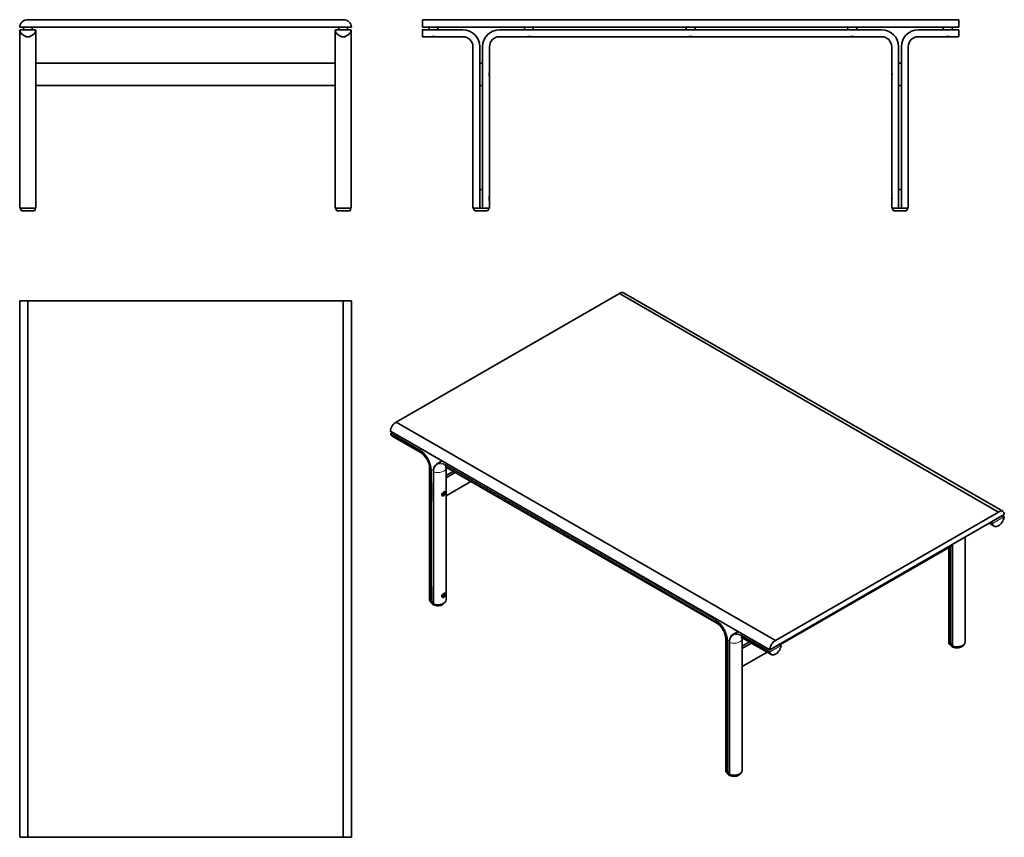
# Model space of a CAD drawing. Header units: millimetres. Extents: x 673 to 2454, y 779 to 2257.
import ezdxf

# ---------------------------------------------------------------- set-up
doc = ezdxf.new("R2010")
doc.units = ezdxf.units.MM
doc.header["$LTSCALE"] = 0.75
doc.layers.add('Visible', color=7, linetype='Continuous', lineweight=35)
doc.layers.add('Visible Narrow', color=7, linetype='Continuous', lineweight=18)

msp = doc.modelspace()

# ---------------------------------------------------------------- linework, layer by layer
at = {"layer": 'Visible', "extrusion": (0, 1, 0)}
for p, q in [((687.6, 2257), (1258, 2257)), ((1401.3, 2257.1), (1401.3, 2244)), ((1401.3, 2257.1), (2371.3, 2257.1)), ((2371.3, 2257.1), (2371.3, 2244)), ((1272.9, 2244), (672.8, 2244)), ((673.1, 2238.2), (673.1, 2208.7)), ((674.1, 2239.2), (701.2, 2239.2)), ((679.6, 2244), (679.6, 2239.2)), ((683.4, 2227.2), (683.4, 2227.3)), ((684.1, 2227.2), (683.4, 2227.2)), ((683.8, 2226.7), (683.4, 2227.2)), ((683.8, 2226.7), (691.4, 2226.7)), ((691.9, 2227.2), (691.2, 2227.2)), ((691.4, 2226.7), (691.9, 2227.2)), ((691.9, 2227.2), (691.9, 2227.3)), ((695.6, 2244), (695.6, 2239.2)), ((702.2, 2208.7), (702.2, 2238.2)), ((1243.5, 2238.2), (1243.5, 2208.7)), ((1271.6, 2239.2), (1244.5, 2239.2)), ((1250, 2239.2), (1250, 2244)), ((1253.8, 2227.3), (1253.8, 2227.2)), ((1253.8, 2227.2), (1254.5, 2227.2)), ((1254.2, 2226.7), (1253.8, 2227.2)), ((1261.9, 2226.7), (1254.2, 2226.7)), ((1261.6, 2227.2), (1262.3, 2227.2)), ((1261.9, 2226.7), (1262.3, 2227.2)), ((1262.3, 2227.3), (1262.3, 2227.2)), ((1266, 2239.2), (1266, 2244)), ((1272.6, 2208.7), (1272.6, 2238.2)), ((1401.3, 2244), (2371.3, 2244)), ((1401.3, 2238), (1401.3, 2239)), ((1401.3, 2227), (1401.3, 2238)), ((1474.5, 2239.2), (1401.5, 2239.2)), ((1416.9, 2226.7), (1401.5, 2226.7)), ((1413.3, 2239.2), (1413.3, 2244)), ((1417.4, 2226.7), (1417.3, 2226.8)), ((1425.1, 2226.7), (1417.4, 2226.7)), ((1418.8, 2227.2), (1423.8, 2227.2)), ((1425.1, 2226.7), (1425.2, 2226.8)), ((1474.5, 2226.7), (1425.6, 2226.7)), ((1429.3, 2239.2), (1429.3, 2244)), ((2232, 2239.2), (1540.5, 2239.2)), ((1540.5, 2226.7), (1589.4, 2226.7)), ((1585.8, 2239.2), (1585.8, 2244)), ((1589.9, 2226.7), (1589.8, 2226.8)), ((1597.6, 2226.7), (1589.9, 2226.7)), ((1591.3, 2227.2), (1596.3, 2227.2)), ((1597.6, 2226.7), (1597.7, 2226.8)), ((1598.1, 2226.7), (1881.9, 2226.7)), ((1601.8, 2239.2), (1601.8, 2244)), ((1878.3, 2239.2), (1878.3, 2244)), ((1882.4, 2226.7), (1882.3, 2226.8)), ((1882.4, 2226.7), (1890.1, 2226.7)), ((1888.8, 2227.2), (1883.8, 2227.2)), ((1890.1, 2226.7), (1890.2, 2226.8)), ((1890.6, 2226.7), (2174.4, 2226.7)), ((1894.3, 2239.2), (1894.3, 2244)), ((2170.8, 2244), (2170.8, 2239.2)), ((2174.9, 2226.7), (2174.8, 2226.8)), ((2174.9, 2226.7), (2182.6, 2226.7)), ((2181.3, 2227.2), (2176.3, 2227.2)), ((2182.6, 2226.7), (2182.7, 2226.8)), ((2183.1, 2226.7), (2232, 2226.7)), ((2186.8, 2244), (2186.8, 2239.2)), ((2298, 2239.2), (2371, 2239.2)), ((2346.9, 2226.7), (2298, 2226.7)), ((2343.3, 2244), (2343.3, 2239.2)), ((2347.4, 2226.7), (2347.3, 2226.8)), ((2347.4, 2226.7), (2355.1, 2226.7)), ((2353.8, 2227.2), (2348.8, 2227.2)), ((2355.1, 2226.7), (2355.2, 2226.8)), ((2371, 2226.7), (2355.6, 2226.7)), ((2359.3, 2244), (2359.3, 2239.2)), ((2371.3, 2238), (2371.3, 2239)), ((2371.3, 2227), (2371.3, 2238)), ((673.1, 2208.7), (673.1, 1916.7)), ((702.2, 2208.7), (702.2, 1916.7)), ((1243.5, 1916.7), (1243.5, 2208.7)), ((1272.6, 1916.7), (1272.6, 2208.7)), ((1492.5, 1916.7), (1492.5, 2208.7)), ((1505, 1916.7), (1505, 2208.7)), ((1510, 2208.7), (1510, 1916.7)), ((1522.5, 2163.1), (1522.5, 2208.7)), ((2250, 2208.7), (2250, 2163.1)), ((2262.5, 2208.7), (2262.5, 1916.7)), ((2267.5, 1916.7), (2267.5, 2208.7)), ((2280, 2208.7), (2280, 1916.7)), ((702.2, 2178.7), (1243.5, 2178.7)), ((1505, 2178.7), (1510, 2178.7)), ((2267.5, 2178.7), (2262.5, 2178.7)), ((1522.5, 2162.7), (1522.4, 2162.7)), ((1522.5, 2154.8), (1522.5, 2162.6)), ((2250, 2162.7), (2250.1, 2162.7)), ((2250, 2154.8), (2250, 2162.6)), ((702.2, 2138.7), (1243.5, 2138.7)), ((1505, 2138.7), (1510, 2138.7)), ((1522.5, 2154.8), (1522.4, 2154.7)), ((1522.5, 1938.6), (1522.5, 2154.4)), ((2250, 2154.8), (2250.1, 2154.7)), ((2250, 2154.4), (2250, 1938.6)), ((2267.5, 2138.7), (2262.5, 2138.7)), ((1510, 1950.7), (1505, 1950.7)), ((2262.5, 1950.7), (2267.5, 1950.7)), ((1522.5, 1938.2), (1522.4, 1938.2)), ((1522.5, 1930.3), (1522.4, 1930.2)), ((1522.5, 1930.3), (1522.5, 1938.1)), ((1522.5, 1916.7), (1522.5, 1929.9)), ((2250, 1938.2), (2250.1, 1938.2)), ((2250, 1930.3), (2250, 1938.1)), ((2250, 1930.3), (2250.1, 1930.2)), ((2250, 1929.9), (2250, 1916.7)), ((702.1, 1916.7), (673.1, 1916.7)), ((673.1, 1916.7), (673.1, 1916.7)), ((674.6, 1914.2), (674.6, 1916.7)), ((677.1, 1911.7), (698.1, 1911.7)), ((700.6, 1914.2), (700.6, 1916.7)), ((702.1, 1916.7), (702.2, 1916.7)), ((1243.5, 1916.7), (1243.5, 1916.7)), ((1243.5, 1916.7), (1272.6, 1916.7)), ((1245, 1916.7), (1245, 1914.2)), ((1268.5, 1911.7), (1247.5, 1911.7)), ((1271, 1916.7), (1271, 1914.2)), ((1272.6, 1916.7), (1272.6, 1916.7)), ((1492.5, 1916.7), (1503.8, 1916.7)), ((1494.5, 1916.7), (1494.5, 1914.2)), ((1518, 1911.7), (1497, 1911.7)), ((1505, 1916.7), (1503.8, 1916.7)), ((1505, 1916.7), (1510, 1916.7)), ((1511.3, 1916.7), (1510, 1916.7)), ((1511.3, 1916.7), (1522.5, 1916.7)), ((1520.5, 1916.7), (1520.5, 1914.2)), ((2261.3, 1916.7), (2250, 1916.7)), ((2252, 1914.2), (2252, 1916.7)), ((2254.5, 1911.7), (2275.5, 1911.7)), ((2261.3, 1916.7), (2262.5, 1916.7)), ((2267.5, 1916.7), (2262.5, 1916.7)), ((2267.5, 1916.7), (2268.8, 1916.7)), ((2280, 1916.7), (2268.8, 1916.7)), ((2278, 1914.2), (2278, 1916.7))]:
    msp.add_line(p, q, dxfattribs=at)
at = {"layer": 'Visible', "extrusion": (1.49356e-17, 0.817547, 0.575862)}
for p, q in [((2451, 1368.7), (1765.1, 1763.7)), ((1354, 1530), (1757.4, 1762.2)), ((2443.2, 1367.3), (1757.4, 1762.2)), ((2039.9, 1135), (1354, 1530)), ((1343.5, 1513.3), (2029.4, 1118.3)), ((1344.5, 1509.8), (1347, 1511.3)), ((1398.3, 1474.7), (1346.7, 1504.4)), ((1414.1, 1208.5), (1414.1, 1447.3)), ((1427.7, 1454.7), (1436.4, 1459.8)), ((1444.1, 1208.5), (1444.1, 1447.3)), ((1445, 1447.8), (1933.9, 1166.2)), ((1421, 1201.6), (1421, 1440.3)), ((1444.1, 1433.4), (1457.1, 1440.8)), ((1444.1, 1429.3), (1460.6, 1438.8)), ((1420.8, 1420), (1421, 1420.1)), ((1420.8, 1420), (1421, 1419.8)), ((1420.8, 1420), (1420.8, 1387.3)), ((1444.1, 1396.6), (1489, 1422.5)), ((1436.8, 1397), (1437.4, 1396.7)), ((1438.1, 1399.6), (1438.7, 1400.3)), ((1438.7, 1400.3), (1439.3, 1401.1)), ((1439.4, 1401.3), (1439.4, 1401.9)), ((1439.7, 1397.1), (1439.5, 1396.9)), ((1441.3, 1404.3), (1441.6, 1404.1)), ((1442.5, 1401.9), (1442.5, 1402.1)), ((1420.8, 1387.3), (1421, 1387.1)), ((2453.7, 1362.7), (2029.4, 1118.3)), ((2039.9, 1135), (2443.2, 1367.3)), ((2449.8, 1360.4), (2453.2, 1358.4)), ((2426.6, 1347.1), (2435.6, 1341.9)), ((2383.1, 1132.4), (2383.1, 1322)), ((2047.8, 1127.3), (2360, 1307.1)), ((2353.1, 1132.4), (2353.1, 1303.2)), ((2360, 1125.4), (2360, 1308.7)), ((1420.8, 1205.8), (1420.8, 1232.3)), ((1436.8, 1213.5), (1437.4, 1213.2)), ((1438.1, 1216), (1438.7, 1216.7)), ((1438.7, 1216.7), (1439.3, 1217.5)), ((1439.4, 1217.7), (1439.4, 1218.4)), ((1439.7, 1213.5), (1439.5, 1213.4)), ((1441.3, 1220.8), (1441.6, 1220.6)), ((1442.5, 1218.3), (1442.5, 1218.6)), ((1417.8, 1204), (1420.8, 1205.8)), ((1420.8, 1205.8), (1421, 1205.6)), ((1963.3, 1146.3), (1972.1, 1151.3)), ((2359.8, 1129.6), (2359.8, 1156.2)), ((1949.8, 1138.8), (1949.8, 900.1)), ((1956.7, 1131.9), (1956.7, 893.1)), ((1979.8, 1138.8), (1979.8, 900.1)), ((1979.8, 1125), (1992.7, 1132.4)), ((1979.8, 1120.9), (1996.2, 1130.4)), ((2032.2, 1109.6), (1980.6, 1139.3)), ((2049.8, 1126.1), (2046.4, 1128.1)), ((2359.8, 1129.6), (2356.8, 1127.8)), ((2360, 1129.5), (2359.8, 1129.6)), ((1956.4, 1111.5), (1956.7, 1111.6)), ((1956.7, 1111.4), (1956.4, 1111.5)), ((1956.4, 1111.5), (1956.4, 1078.8)), ((1979.8, 1088.2), (2024.6, 1114)), ((1956.7, 1078.7), (1956.4, 1078.8)), ((1956.4, 897.3), (1956.4, 923.9)), ((1953.4, 895.6), (1956.4, 897.3)), ((1956.7, 897.2), (1956.4, 897.3))]:
    msp.add_line(p, q, dxfattribs=at)
at = {"layer": 'Visible'}
for p, q in [((672.8, 1749.3), (672.8, 779.3)), ((687.6, 1749.3), (672.8, 1749.3)), ((687.6, 779.3), (687.6, 1749.3)), ((687.6, 1749.3), (1258, 1749.3)), ((1258, 779.3), (1258, 1749.3)), ((1258, 1749.3), (1272.9, 1749.3)), ((1272.9, 1749.3), (1272.9, 779.3)), ((687.6, 779.3), (672.8, 779.3)), ((687.6, 779.3), (1258, 779.3)), ((1258, 779.3), (1272.9, 779.3))]:
    msp.add_line(p, q, dxfattribs=at)
at = {"layer": 'Visible', "extrusion": (1.22465e-16, 0, -1)}
for centre, radius, start, end in [((-685.9, 2244), 13.1, 0, 97.5254), ((-674.1, 2238.2), 1, 345.5225, 90), ((-687.6, 2241.7), 15, 194.4775, 345.5225), ((-701.2, 2238.2), 1, 90, 194.4775), ((-677.1, 1914.2), 2.5, 270, 0), ((-698.1, 1914.2), 2.5, 180, 270), ((-1247.5, 1914.2), 2.5, 270, 0), ((-1268.5, 1914.2), 2.5, 180, 270)]:
    msp.add_arc(centre, radius, start, end, dxfattribs=at)
at = {"layer": 'Visible'}
for centre, radius, start, end in [((1259.7, 2244), 13.1, 0, 97.5254), ((1244.5, 2238.2), 1, 90, 194.4775), ((1258, 2241.7), 15, 194.4775, 345.5225), ((1271.6, 2238.2), 1, 345.5225, 90), ((1474.5, 2208.7), 30.5, 0, 90), ((1474.5, 2208.7), 18, 0, 90), ((1540.5, 2208.7), 30.5, 90, 180), ((1540.5, 2208.7), 18, 90, 180), ((2232, 2208.7), 18, 360, 90), ((2298, 2208.7), 18, 90, 180), ((2371, 2239), 0.25, 0, 90), ((1440.1, 1401.5), 0.744, 116.141, 120.4013), ((1440.1, 1218), 0.744, 116.141, 120.4013), ((1993.9, 1138.8), 14.1, 176.1419, 180.1196)]:
    msp.add_arc(centre, radius, start, end, dxfattribs=at)
at = {"layer": 'Visible', "extrusion": (2.22617e-16, -2.86067e-73, -1)}
for centre, radius in [((-1401.5, 2239), 0.25), ((-2298, 2208.7), 30.5)]:
    msp.add_arc(centre, radius, 0, 90, dxfattribs=at)
at = {"layer": 'Visible', "extrusion": (2.22617e-16, -2.71177e-58, -1)}
for centre, radius, start, end in [((-1401.5, 2227), 0.25, 270, 360), ((-2371, 2227), 0.25, 180, 270), ((-2250.1, 2162.6), 0.0797, 0, 45), ((-1522.4, 2154.8), 0.0797, 180, 225), ((-1522.4, 1930.3), 0.0797, 180, 225), ((-2250.1, 1938.1), 0.0797, 0, 45), ((-1497, 1914.2), 2.5, 270, 0), ((-1518, 1914.2), 2.5, 180, 270), ((-2254.5, 1914.2), 2.5, 270, 0), ((-2275.5, 1914.2), 2.5, 180, 270)]:
    msp.add_arc(centre, radius, start, end, dxfattribs=at)
at = {"layer": 'Visible', "extrusion": (2.22617e-16, -3.44439e-41, -1)}
for centre in [(-1421.3, 2212.3), (-2178.8, 2212.3)]:
    msp.add_arc(centre, 15.1, 73.2056, 106.7944, dxfattribs=at)
at = {"layer": 'Visible', "extrusion": (2.22617e-16, 3.44439e-41, -1)}
for centre in [(-1593.8, 2212.3), (-2351.3, 2212.3)]:
    msp.add_arc(centre, 15, 73.1871, 106.8129, dxfattribs=at)
at = {"layer": 'Visible', "extrusion": (2.22617e-16, -6.96098e-52, -1)}
msp.add_arc((-1886.3, 2212.3), 15, 73.1871, 106.8129, dxfattribs=at)
at = {"layer": 'Visible', "extrusion": (2.22617e-16, 0, -1)}
msp.add_arc((-2232, 2208.7), 30.5, 90, 180, dxfattribs=at)
at = {"layer": 'Visible', "extrusion": (2.22617e-16, -3.83664e-53, -1)}
msp.add_arc((-1536.9, 2158.7), 15, 343.1871, 16.8129, dxfattribs=at)
at = {"layer": 'Visible', "extrusion": (2.22617e-16, 1.53401e-58, -1)}
for centre, start, end in [((-1522.4, 2162.6), 135, 180), ((-1522.4, 1938.1), 135, 180), ((-2250.1, 1930.3), 315, 0)]:
    msp.add_arc(centre, 0.0797, start, end, dxfattribs=at)
at = {"layer": 'Visible', "extrusion": (2.22617e-16, -6.41135e-56, -1)}
msp.add_arc((-2235.6, 2158.7), 15.1, 163.2056, 196.7944, dxfattribs=at)
at = {"layer": 'Visible', "extrusion": (2.22617e-16, -1.53401e-58, -1)}
msp.add_arc((-2250.1, 2154.8), 0.0797, 315, 0, dxfattribs=at)
at = {"layer": 'Visible', "extrusion": (2.22617e-16, 3.83405e-53, -1)}
msp.add_arc((-1536.9, 1934.2), 15, 343.1871, 16.8129, dxfattribs=at)
at = {"layer": 'Visible', "extrusion": (2.22617e-16, -3.83414e-53, -1)}
msp.add_arc((-2235.6, 1934.2), 15.1, 163.2056, 196.7944, dxfattribs=at)
at = {"layer": 'Visible'}
for centre, major_axis, ratio, start_param, end_param in [((1758.6, 1752.3), (6.5, 11.4), 0.578093, 0, 0.914808), ((1439.2, 1401.2), (0.1, 0.173), 0.578093, 4.448656, 5.495853), ((2444.5, 1357.3), (6.5, 11.4), 0.578093, -0.787332, 0.914808), ((1421.9, 1232.9), (0.75, 1.3), 0.578093, 1.688268, 2.354261), ((1439.2, 1217.6), (0.1, 0.173), 0.578093, 4.448656, 5.495853), ((1417.1, 1204.4), (-1, 0), 0.575862, 0.532718, 2.356194), ((1422, 1201.6), (1, 0), 0.575862, 3.141593, 4.179671), ((2360.8, 1156.8), (0.75, 1.3), 0.578093, 1.688268, 2.354261), ((2356.1, 1128.3), (-1, 0), 0.575862, 0.532718, 2.356194), ((2361, 1125.4), (1, 0), 0.575862, 3.141593, 4.179671), ((1964.8, 900.1), (-15, 0), 0.575862, 0, 0.532718), ((1964.8, 900.1), (-13, 0), 0.575862, 0.591885, 0.897115), ((1964.8, 900.1), (-15, 0), 0.575862, 1.038078, 3.141593)]:
    msp.add_ellipse(centre, major_axis=major_axis, ratio=ratio, start_param=start_param, end_param=end_param, dxfattribs=at)
at = {"layer": 'Visible', "extrusion": (4.93693e-16, -1.34141e-16, -1)}
for centre in [(1352.8, 1518.6), (2038.7, 1123.7)]:
    msp.add_ellipse(centre, major_axis=(6.5, 11.4), ratio=0.578093, start_param=3.928925, end_param=5.631064, dxfattribs=at)
at = {"layer": 'Visible'}
for centre in [(1439.7, 1400.3), (1439.7, 1216.7)]:
    msp.add_ellipse(centre, major_axis=(1.15, 2), ratio=0.578093, dxfattribs=at)
at = {"layer": 'Visible', "extrusion": (5.21948e-16, -2.04751e-16, -1)}
for centre in [(1438, 1401.3), (1438, 1217.7)]:
    msp.add_ellipse(centre, major_axis=(1, 1.73), ratio=0.578093, start_param=1.834529, end_param=2.2345, dxfattribs=at)
at = {"layer": 'Visible', "extrusion": (6.69913e-16, -2.89958e-16, -1)}
msp.add_ellipse((1438, 1401.3), major_axis=(1, 1.73), ratio=0.578093, start_param=0.907093, end_param=1.834529, dxfattribs=at)
at = {"layer": 'Visible', "extrusion": (6.81414e-16, -2.22805e-16, -1)}
msp.add_ellipse((1438, 1217.7), major_axis=(1, 1.73), ratio=0.578093, start_param=0.907093, end_param=1.834529, dxfattribs=at)
at = {"layer": 'Visible', "extrusion": (5.22121e-16, -2.00307e-16, -1)}
msp.add_ellipse((1429.1, 1208.5), major_axis=(-15, 0), ratio=0.575862, start_param=-0.532718, end_param=0, dxfattribs=at)
at = {"layer": 'Visible', "extrusion": (6.80165e-16, -2.17152e-16, -1)}
for centre, major_axis, start_param, end_param in [((1429.1, 1208.5), (-13, 0), -0.897115, -0.591885), ((2368.1, 1132.4), (13, 0), 2.244477, 2.549708)]:
    msp.add_ellipse(centre, major_axis=major_axis, ratio=0.575862, start_param=start_param, end_param=end_param, dxfattribs=at)
at = {"layer": 'Visible', "extrusion": (6.06352e-16, -9.77071e-17, -1)}
msp.add_ellipse((1429.1, 1208.5), major_axis=(-15, 0), ratio=0.575862, start_param=3.141593, end_param=5.245107, dxfattribs=at)
at = {"layer": 'Visible', "extrusion": (5.27437e-16, -3.83685e-16, -1)}
msp.add_ellipse((2368.1, 1132.4), major_axis=(15, 0), ratio=0.575862, start_param=2.608875, end_param=3.141593, dxfattribs=at)
at = {"layer": 'Visible', "extrusion": (3.95278e-16, -9.77071e-17, -1)}
msp.add_ellipse((2368.1, 1132.4), major_axis=(15, 0), ratio=0.575862, start_param=0, end_param=2.103514, dxfattribs=at)
at = {"layer": 'Visible', "extrusion": (7.41516e-16, -3.40911e-16, -1)}
msp.add_ellipse((1957.5, 924.5), major_axis=(0.75, 1.3), ratio=0.578093, start_param=3.928925, end_param=4.594917, dxfattribs=at)
at = {"layer": 'Visible', "extrusion": (5.30106e-16, -3.19752e-16, -1)}
msp.add_ellipse((1952.7, 896), major_axis=(-1, 0), ratio=0.575862, start_param=3.926991, end_param=5.750467, dxfattribs=at)
at = {"layer": 'Visible', "extrusion": (4.85923e-16, -2.08729e-16, -1)}
msp.add_ellipse((1957.7, 893.1), major_axis=(-1, 0), ratio=0.575862, start_param=-1.038078, end_param=0, dxfattribs=at)
at = {"layer": 'Visible'}
for points, knots in [([(1344.5, 1509.8), (1344.4, 1509.8), (1344.3, 1509.7), (1344.2, 1509.6), (1344.1, 1509.5), (1344, 1509.3), (1343.9, 1509.2), (1343.9, 1509), (1343.8, 1508.9), (1343.8, 1508.7), (1343.8, 1508.6), (1343.8, 1508.5), (1343.8, 1508.5), (1343.8, 1508.5)], [1.570796, 1.570796, 1.570796, 1.570796, 1.929176, 1.929176, 2.291097, 2.291097, 2.648504, 2.648504, 3.008161, 3.008161, 3.37155, 3.37155, 3.394273, 3.394273, 3.394273, 3.394273]), ([(1346.7, 1504.4), (1346.4, 1504.6), (1346.2, 1504.7), (1345.7, 1505.2), (1345.4, 1505.4), (1345, 1505.9), (1344.8, 1506.2), (1344.5, 1506.8), (1344.3, 1507.1), (1344.1, 1507.8), (1343.9, 1508.1), (1343.8, 1508.5)], [2.3542608, 2.3542608, 2.3542608, 2.3542608, 2.4611911, 2.4611911, 2.5681214, 2.5681214, 2.6750518, 2.6750518, 2.7819821, 2.7819821, 2.8889124, 2.8889124, 2.8889124, 2.8889124]), ([(1414.1, 1447.3), (1414.1, 1448.3), (1414, 1449.5), (1413.6, 1452.3), (1413.1, 1453.9), (1412, 1457.3), (1411.2, 1459.2), (1409.4, 1462.8), (1408.3, 1464.6), (1405.9, 1467.9), (1404.6, 1469.4), (1402.2, 1471.9), (1400.9, 1472.9), (1399.3, 1474.1), (1398.8, 1474.4), (1398.3, 1474.7)], [4.712389, 4.712389, 4.712389, 4.712389, 4.929962, 4.929962, 5.163978, 5.163978, 5.412381, 5.412381, 5.668151, 5.668151, 5.922293, 5.922293, 6.165654, 6.165654, 6.283185, 6.283185, 6.283185, 6.283185]), ([(1421, 1440.3), (1421, 1441.6), (1421.1, 1442.9), (1421.5, 1445.3), (1421.7, 1446.4), (1422.5, 1448.6), (1422.9, 1449.6), (1424, 1451.4), (1424.6, 1452.2), (1426, 1453.6), (1426.8, 1454.2), (1427.7, 1454.7)], [4.712389, 4.712389, 4.712389, 4.712389, 4.8698554, 4.8698554, 5.0273217, 5.0273217, 5.1847881, 5.1847881, 5.3422545, 5.3422545, 5.4997209, 5.4997209, 5.4997209, 5.4997209]), ([(1442.1, 1449), (1442.1, 1449), (1442.2, 1448.9), (1442.9, 1448.8), (1443.5, 1448.6), (1444.5, 1448.1), (1444.7, 1447.9), (1445, 1447.8)], [5.8445004, 5.8445004, 5.8445004, 5.8445004, 6.0103442, 6.0103442, 6.2231679, 6.2231679, 6.2831853, 6.2831853, 6.2831853, 6.2831853]), ([(1439.7, 1396.7), (1439.4, 1396.5), (1438.9, 1396.4), (1438.1, 1396.3), (1437.7, 1396.4), (1437, 1396.8), (1436.7, 1397.1), (1436.3, 1397.9), (1436.2, 1398.3), (1436.2, 1398.8), (1436.2, 1399.2), (1436.3, 1399.7), (1436.7, 1400.7), (1437, 1401.2), (1437.7, 1402.1), (1438.1, 1402.5), (1438.9, 1403.3), (1439.4, 1403.6), (1439.7, 1403.8)], [1.978627, 1.978627, 1.978627, 1.978627, 2.143492, 2.143492, 2.308356, 2.308356, 2.473263, 2.473263, 2.63817, 2.63817, 2.63817, 2.803077, 2.803077, 2.967984, 2.967984, 3.132848, 3.132848, 3.297712, 3.297712, 3.297712, 3.297712]), ([(1437.4, 1396.7), (1437.5, 1396.7), (1437.6, 1396.6), (1437.9, 1396.5), (1438, 1396.5), (1438.3, 1396.5), (1438.5, 1396.5), (1438.8, 1396.6), (1438.9, 1396.6), (1439.2, 1396.8), (1439.4, 1396.8), (1439.5, 1396.9)], [3.9289245, 3.9289245, 3.9289245, 3.9289245, 4.0863909, 4.0863909, 4.2438573, 4.2438573, 4.4013236, 4.4013236, 4.55879, 4.55879, 4.7162564, 4.7162564, 4.7162564, 4.7162564]), ([(1438.4, 1398.5), (1438.4, 1398.5), (1438.4, 1398.5), (1438.4, 1398.5), (1438.3, 1398.5), (1438.3, 1398.5), (1438.3, 1398.5), (1438.3, 1398.6), (1438.3, 1398.6), (1438.3, 1398.6), (1438.3, 1398.6), (1438.3, 1398.6), (1438.3, 1398.6), (1438.3, 1398.6)], [-0.11843313, -0.11843313, -0.11843313, -0.11843313, -0.1166067, -0.1166067, -0.11222068, -0.11222068, -0.10783465, -0.10783465, -0.10344863, -0.10344863, -0.09906261, -0.09906261, -0.09723618, -0.09723618, -0.09723618, -0.09723618]), ([(1439.8, 1398.5), (1439.8, 1398.5), (1439.8, 1398.5), (1439.8, 1398.5), (1439.8, 1398.5), (1439.7, 1398.4), (1439.7, 1398.4), (1439.7, 1398.4), (1439.7, 1398.4), (1439.7, 1398.4), (1439.7, 1398.4), (1439.6, 1398.4), (1439.6, 1398.4), (1439.6, 1398.4)], [-0.11843313, -0.11843313, -0.11843313, -0.11843313, -0.1166067, -0.1166067, -0.11222068, -0.11222068, -0.10783465, -0.10783465, -0.10344863, -0.10344863, -0.09906261, -0.09906261, -0.09723618, -0.09723618, -0.09723618, -0.09723618]), ([(1439.7, 1403.8), (1440.1, 1404), (1440.5, 1404.2), (1441.2, 1404.3), (1441.5, 1404.3), (1441.9, 1404), (1442.1, 1403.8), (1442.2, 1403.5)], [0.6595425, 0.6595425, 0.6595425, 0.6595425, 0.8244068, 0.8244068, 0.9892711, 0.9892711, 1.1490536, 1.1490536, 1.1490536, 1.1490536]), ([(1439.7, 1397.1), (1440, 1397.2), (1440.3, 1397.4), (1440.9, 1398), (1441.1, 1398.3), (1441.6, 1399), (1441.8, 1399.3), (1442.2, 1400.1), (1442.3, 1400.4), (1442.5, 1401.2), (1442.5, 1401.5), (1442.5, 1401.9)], [4.716256, 4.716256, 4.716256, 4.716256, 5.029642, 5.029642, 5.343028, 5.343028, 5.656414, 5.656414, 5.9698, 5.9698, 6.283185, 6.283185, 6.283185, 6.283185]), ([(1441.6, 1399), (1441.4, 1398.6), (1441.2, 1398.1), (1440.5, 1397.3), (1440.1, 1396.9), (1439.7, 1396.7)], [1.6601555, 1.6601555, 1.6601555, 1.6601555, 1.8137631, 1.8137631, 1.9786274, 1.9786274, 1.9786274, 1.9786274]), ([(1441, 1402.1), (1441.1, 1402.1), (1441.1, 1402.1), (1441.1, 1402), (1441.1, 1402), (1441.1, 1402), (1441.1, 1402), (1441.1, 1402), (1441.1, 1402), (1441.1, 1402), (1441.1, 1402), (1441.1, 1402), (1441.1, 1402), (1441.1, 1402)], [-0.11843313, -0.11843313, -0.11843313, -0.11843313, -0.1166067, -0.1166067, -0.11222068, -0.11222068, -0.10783465, -0.10783465, -0.10344863, -0.10344863, -0.09906261, -0.09906261, -0.09723618, -0.09723618, -0.09723618, -0.09723618]), ([(1441.1, 1400.3), (1441.1, 1400.2), (1441.1, 1400.2), (1441.1, 1400.2), (1441.1, 1400.2), (1441.1, 1400.2), (1441.1, 1400.2), (1441.1, 1400.1), (1441.1, 1400.1), (1441.1, 1400.1), (1441.1, 1400.1), (1441.1, 1400.1), (1441.1, 1400.1), (1441, 1400.1)], [-0.11843313, -0.11843313, -0.11843313, -0.11843313, -0.1166067, -0.1166067, -0.11222068, -0.11222068, -0.10783465, -0.10783465, -0.10344863, -0.10344863, -0.09906261, -0.09906261, -0.09723618, -0.09723618, -0.09723618, -0.09723618]), ([(1442.5, 1402.1), (1442.5, 1402.3), (1442.5, 1402.5), (1442.5, 1402.8), (1442.4, 1403), (1442.3, 1403.3), (1442.3, 1403.4), (1442.1, 1403.6), (1442, 1403.8), (1441.8, 1403.9), (1441.7, 1404), (1441.6, 1404.1)], [6.2831853, 6.2831853, 6.2831853, 6.2831853, 6.4406517, 6.4406517, 6.5981181, 6.5981181, 6.7555844, 6.7555844, 6.9130508, 6.9130508, 7.0705172, 7.0705172, 7.0705172, 7.0705172]), ([(2435.6, 1341.9), (2436.4, 1341.4), (2437.3, 1341.2), (2439.3, 1341.2), (2440.4, 1341.4), (2442.7, 1342.3), (2443.8, 1342.9), (2446.1, 1344.7), (2447.2, 1345.7), (2449.2, 1348.1), (2450.1, 1349.4), (2451.6, 1352.2), (2452.3, 1353.7), (2453, 1356), (2453.3, 1356.8), (2453.4, 1357.6)], [0.787332, 0.787332, 0.787332, 0.787332, 1.097133, 1.097133, 1.41384, 1.41384, 1.73616, 1.73616, 2.05889, 2.05889, 2.381148, 2.381148, 2.703226, 2.703226, 2.888912, 2.888912, 2.888912, 2.888912]), ([(2453.2, 1358.4), (2453.2, 1358.4), (2453.3, 1358.3), (2453.3, 1358.3), (2453.4, 1358.2), (2453.4, 1358.1), (2453.4, 1358), (2453.4, 1357.9), (2453.4, 1357.9), (2453.4, 1357.8), (2453.4, 1357.7), (2453.4, 1357.6)], [2.354261, 2.354261, 2.354261, 2.354261, 2.562263, 2.562263, 2.770266, 2.770266, 2.978268, 2.978268, 3.18627, 3.18627, 3.394273, 3.394273, 3.394273, 3.394273]), ([(1439.7, 1213.2), (1439.4, 1212.9), (1438.9, 1212.8), (1438.1, 1212.8), (1437.7, 1212.9), (1437, 1213.3), (1436.7, 1213.6), (1436.3, 1214.3), (1436.2, 1214.8), (1436.2, 1215.2), (1436.2, 1215.7), (1436.3, 1216.2), (1436.7, 1217.2), (1437, 1217.7), (1437.7, 1218.6), (1438.1, 1219), (1438.9, 1219.7), (1439.4, 1220.1), (1439.7, 1220.3)], [1.978627, 1.978627, 1.978627, 1.978627, 2.143492, 2.143492, 2.308356, 2.308356, 2.473263, 2.473263, 2.63817, 2.63817, 2.63817, 2.803077, 2.803077, 2.967984, 2.967984, 3.132848, 3.132848, 3.297712, 3.297712, 3.297712, 3.297712]), ([(1437.4, 1213.2), (1437.5, 1213.1), (1437.6, 1213.1), (1437.9, 1213), (1438, 1213), (1438.3, 1213), (1438.5, 1213), (1438.8, 1213.1), (1438.9, 1213.1), (1439.2, 1213.2), (1439.4, 1213.3), (1439.5, 1213.4)], [3.9289245, 3.9289245, 3.9289245, 3.9289245, 4.0863909, 4.0863909, 4.2438573, 4.2438573, 4.4013236, 4.4013236, 4.55879, 4.55879, 4.7162564, 4.7162564, 4.7162564, 4.7162564]), ([(1438.4, 1215), (1438.4, 1215), (1438.4, 1215), (1438.4, 1215), (1438.3, 1215), (1438.3, 1215), (1438.3, 1215), (1438.3, 1215), (1438.3, 1215), (1438.3, 1215), (1438.3, 1215.1), (1438.3, 1215.1), (1438.3, 1215.1), (1438.3, 1215.1)], [-0.11843313, -0.11843313, -0.11843313, -0.11843313, -0.1166067, -0.1166067, -0.11222068, -0.11222068, -0.10783465, -0.10783465, -0.10344863, -0.10344863, -0.09906261, -0.09906261, -0.09723618, -0.09723618, -0.09723618, -0.09723618]), ([(1439.8, 1215), (1439.8, 1214.9), (1439.8, 1214.9), (1439.8, 1214.9), (1439.8, 1214.9), (1439.7, 1214.9), (1439.7, 1214.9), (1439.7, 1214.9), (1439.7, 1214.9), (1439.7, 1214.9), (1439.7, 1214.9), (1439.6, 1214.9), (1439.6, 1214.9), (1439.6, 1214.9)], [-0.11843313, -0.11843313, -0.11843313, -0.11843313, -0.1166067, -0.1166067, -0.11222068, -0.11222068, -0.10783465, -0.10783465, -0.10344863, -0.10344863, -0.09906261, -0.09906261, -0.09723618, -0.09723618, -0.09723618, -0.09723618]), ([(1439.7, 1220.3), (1440.1, 1220.5), (1440.5, 1220.7), (1441.2, 1220.8), (1441.5, 1220.8), (1441.9, 1220.5), (1442.1, 1220.3), (1442.2, 1220)], [0.6595425, 0.6595425, 0.6595425, 0.6595425, 0.8244068, 0.8244068, 0.9892711, 0.9892711, 1.1490536, 1.1490536, 1.1490536, 1.1490536]), ([(1439.7, 1213.5), (1440, 1213.7), (1440.3, 1213.9), (1440.9, 1214.4), (1441.1, 1214.7), (1441.6, 1215.4), (1441.8, 1215.8), (1442.2, 1216.5), (1442.3, 1216.9), (1442.5, 1217.6), (1442.5, 1218), (1442.5, 1218.3)], [4.716256, 4.716256, 4.716256, 4.716256, 5.029642, 5.029642, 5.343028, 5.343028, 5.656414, 5.656414, 5.9698, 5.9698, 6.283185, 6.283185, 6.283185, 6.283185]), ([(1441.6, 1215.5), (1441.4, 1215), (1441.2, 1214.6), (1440.5, 1213.7), (1440.1, 1213.4), (1439.7, 1213.2)], [1.6601555, 1.6601555, 1.6601555, 1.6601555, 1.8137631, 1.8137631, 1.9786274, 1.9786274, 1.9786274, 1.9786274]), ([(1441, 1218.5), (1441.1, 1218.5), (1441.1, 1218.5), (1441.1, 1218.5), (1441.1, 1218.5), (1441.1, 1218.5), (1441.1, 1218.5), (1441.1, 1218.5), (1441.1, 1218.5), (1441.1, 1218.4), (1441.1, 1218.4), (1441.1, 1218.4), (1441.1, 1218.4), (1441.1, 1218.4)], [-0.11843313, -0.11843313, -0.11843313, -0.11843313, -0.1166067, -0.1166067, -0.11222068, -0.11222068, -0.10783465, -0.10783465, -0.10344863, -0.10344863, -0.09906261, -0.09906261, -0.09723618, -0.09723618, -0.09723618, -0.09723618]), ([(1441.1, 1216.7), (1441.1, 1216.7), (1441.1, 1216.7), (1441.1, 1216.7), (1441.1, 1216.7), (1441.1, 1216.6), (1441.1, 1216.6), (1441.1, 1216.6), (1441.1, 1216.6), (1441.1, 1216.6), (1441.1, 1216.6), (1441.1, 1216.5), (1441.1, 1216.5), (1441, 1216.5)], [-0.11843313, -0.11843313, -0.11843313, -0.11843313, -0.1166067, -0.1166067, -0.11222068, -0.11222068, -0.10783465, -0.10783465, -0.10344863, -0.10344863, -0.09906261, -0.09906261, -0.09723618, -0.09723618, -0.09723618, -0.09723618]), ([(1442.5, 1218.6), (1442.5, 1218.8), (1442.5, 1218.9), (1442.5, 1219.3), (1442.4, 1219.4), (1442.3, 1219.7), (1442.3, 1219.9), (1442.1, 1220.1), (1442, 1220.2), (1441.8, 1220.4), (1441.7, 1220.5), (1441.6, 1220.6)], [6.2831853, 6.2831853, 6.2831853, 6.2831853, 6.4406517, 6.4406517, 6.5981181, 6.5981181, 6.7555844, 6.7555844, 6.9130508, 6.9130508, 7.0705172, 7.0705172, 7.0705172, 7.0705172]), ([(1441.4, 1203.5), (1441.1, 1202.9), (1440.6, 1202.4), (1439.4, 1201.1), (1438.5, 1200.4), (1436.3, 1199.3), (1435.1, 1198.8), (1432.5, 1198.2), (1431.1, 1198), (1428.3, 1197.9), (1426.9, 1198), (1424.2, 1198.5), (1422.9, 1198.9), (1420.6, 1199.9), (1419.5, 1200.6), (1417.8, 1202.1), (1417.2, 1202.9), (1416.7, 1203.9)], [1.082414, 1.082414, 1.082414, 1.082414, 1.287823, 1.287823, 1.607506, 1.607506, 1.959802, 1.959802, 2.310608, 2.310608, 2.658047, 2.658047, 3.007522, 3.007522, 3.361006, 3.361006, 3.668688, 3.668688, 3.668688, 3.668688]), ([(1933.9, 1166.2), (1934.8, 1165.7), (1935.8, 1165), (1938, 1163.2), (1939.2, 1162.1), (1941.6, 1159.4), (1942.8, 1157.8), (1945, 1154.4), (1946, 1152.5), (1947.7, 1148.8), (1948.3, 1147), (1949.3, 1143.6), (1949.5, 1142), (1949.7, 1140), (1949.8, 1139.4), (1949.8, 1138.8)], [0, 0, 0, 0, 0.217305, 0.217305, 0.451017, 0.451017, 0.699209, 0.699209, 0.954922, 0.954922, 1.209179, 1.209179, 1.452811, 1.452811, 1.570796, 1.570796, 1.570796, 1.570796]), ([(1963.3, 1146.3), (1962.4, 1145.8), (1961.7, 1145.2), (1960.2, 1143.7), (1959.6, 1142.9), (1958.5, 1141.1), (1958.1, 1140.1), (1957.4, 1138), (1957.1, 1136.8), (1956.7, 1134.4), (1956.7, 1133.2), (1956.7, 1131.9)], [0.7834645, 0.7834645, 0.7834645, 0.7834645, 0.9409308, 0.9409308, 1.0983972, 1.0983972, 1.2558636, 1.2558636, 1.41333, 1.41333, 1.5707963, 1.5707963, 1.5707963, 1.5707963]), ([(1980.6, 1139.3), (1979.7, 1139.8), (1979, 1140.2), (1978, 1140.5), (1977.7, 1140.5), (1977.7, 1140.5), (1977.7, 1140.5), (1977.7, 1140.5)], [6.2831853, 6.2831853, 6.2831853, 6.2831853, 6.5004901, 6.5004901, 6.7105157, 6.7105157, 6.7218702, 6.7218702, 6.7218702, 6.7218702]), ([(2032.2, 1109.6), (2033, 1109.2), (2034, 1108.9), (2036, 1108.9), (2037.1, 1109.1), (2039.3, 1110), (2040.5, 1110.7), (2042.7, 1112.4), (2043.8, 1113.4), (2045.8, 1115.8), (2046.7, 1117.1), (2048.3, 1119.9), (2048.9, 1121.4), (2049.7, 1123.7), (2049.9, 1124.5), (2050.1, 1125.4)], [3.928925, 3.928925, 3.928925, 3.928925, 4.238726, 4.238726, 4.555433, 4.555433, 4.877753, 4.877753, 5.200483, 5.200483, 5.52274, 5.52274, 5.844819, 5.844819, 6.030505, 6.030505, 6.030505, 6.030505]), ([(2049.8, 1126.1), (2049.9, 1126.1), (2049.9, 1126.1), (2050, 1126), (2050, 1125.9), (2050.1, 1125.8), (2050.1, 1125.8), (2050.1, 1125.7), (2050.1, 1125.6), (2050.1, 1125.5), (2050.1, 1125.4), (2050.1, 1125.4)], [5.495853, 5.495853, 5.495853, 5.495853, 5.703856, 5.703856, 5.911858, 5.911858, 6.119861, 6.119861, 6.327863, 6.327863, 6.535866, 6.535866, 6.535866, 6.535866]), ([(2380.4, 1127.4), (2380, 1126.7), (2379.6, 1126.2), (2378.4, 1124.9), (2377.5, 1124.2), (2375.3, 1123.1), (2374.1, 1122.6), (2371.4, 1122), (2370.1, 1121.8), (2367.3, 1121.7), (2365.9, 1121.8), (2363.2, 1122.3), (2361.9, 1122.7), (2359.6, 1123.7), (2358.5, 1124.4), (2356.8, 1125.9), (2356.1, 1126.8), (2355.7, 1127.7)], [4.224007, 4.224007, 4.224007, 4.224007, 4.429416, 4.429416, 4.749099, 4.749099, 5.101395, 5.101395, 5.452201, 5.452201, 5.799639, 5.799639, 6.149115, 6.149115, 6.502599, 6.502599, 6.810281, 6.810281, 6.810281, 6.810281]), ([(1977, 895.1), (1976.7, 894.5), (1976.3, 893.9), (1975, 892.6), (1974.1, 891.9), (1972, 890.8), (1970.7, 890.3), (1968.1, 889.7), (1966.7, 889.5), (1963.9, 889.5), (1962.5, 889.6), (1959.9, 890), (1958.6, 890.4), (1956.2, 891.5), (1955.1, 892.1), (1953.4, 893.7), (1952.8, 894.5), (1952.3, 895.4)], [1.082414, 1.082414, 1.082414, 1.082414, 1.287823, 1.287823, 1.607506, 1.607506, 1.959802, 1.959802, 2.310608, 2.310608, 2.658047, 2.658047, 3.007522, 3.007522, 3.361006, 3.361006, 3.668688, 3.668688, 3.668688, 3.668688])]:
    msp.add_open_spline(points, degree=3, knots=knots, dxfattribs=at)
msp.add_open_spline([(1444.1, 1447.3), (1444.1, 1447.6), (1444.1, 1447.9), (1444.2, 1448.2)], degree=3, dxfattribs=at)
for points, weights in [([(1438.1, 1399.5), (1438.1, 1399.1), (1438.3, 1398.6)], [1.32558420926, 1.31552198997, 1.24812974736]), ([(1439.6, 1398.4), (1438.7, 1398.7), (1438.4, 1398.5)], [1.24812974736, 1.40657079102, 1.24812974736]), ([(1439.8, 1402.2), (1440.1, 1402.3), (1441, 1402.1)], [1.24812974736, 1.40657079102, 1.24812974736]), ([(1441, 1400.1), (1440.1, 1399.5), (1439.8, 1398.5)], [1.24812974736, 1.40657079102, 1.24812974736]), ([(1441.1, 1400.3), (1440.8, 1401.3), (1441.1, 1402)], [1.24812974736, 1.40657079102, 1.24812974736]), ([(1438.1, 1215.9), (1438.1, 1215.6), (1438.3, 1215.1)], [1.32558420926, 1.31552198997, 1.24812974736]), ([(1439.6, 1214.9), (1438.7, 1215.1), (1438.4, 1215)], [1.24812974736, 1.40657079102, 1.24812974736]), ([(1439.8, 1218.6), (1440.1, 1218.8), (1441, 1218.5)], [1.24812974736, 1.40657079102, 1.24812974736]), ([(1441, 1216.5), (1440.1, 1215.9), (1439.8, 1215)], [1.24812974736, 1.40657079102, 1.24812974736]), ([(1441.1, 1216.7), (1440.8, 1217.8), (1441.1, 1218.4)], [1.24812974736, 1.40657079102, 1.24812974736])]:
    msp.add_rational_spline(points, weights, degree=2, dxfattribs=at)
at = {"layer": 'Visible Narrow', "extrusion": (1.49356e-17, 0.817547, 0.575862)}
for p, q in [((1343.9, 1508.4), (1395.5, 1478.7)), ((1344.6, 1509.8), (1347.1, 1511.3)), ((1396.2, 1480.1), (1344.6, 1509.8)), ((1396.2, 1480.1), (1398.7, 1481.5)), ((1416.2, 1442.9), (1416.2, 1204.1)), ((1417.8, 1442.8), (1421.4, 1444.8)), ((1417.8, 1204), (1417.8, 1442.8)), ((1442.2, 1451.8), (1931.2, 1170.2)), ((1445.4, 1454.7), (1442.9, 1453.2)), ((1931.9, 1171.7), (1442.9, 1453.2)), ((1421.5, 1201.1), (1421.5, 1439.8)), ((1438.1, 1399.4), (1439.8, 1398.5)), ((1439.6, 1398.4), (1438.1, 1399.3)), ((1438.3, 1398.5), (1438.4, 1398.5)), ((1441, 1400.1), (1439.3, 1401.1)), ((1439.4, 1401.3), (1441.1, 1400.3)), ((1441.1, 1402), (1440.9, 1402.1)), ((2452.7, 1358.4), (2433.5, 1347.3)), ((2433.7, 1347), (2452.8, 1358.1)), ((2449.5, 1360.2), (2452.7, 1358.4)), ((2428.7, 1348.3), (2432.8, 1345.9)), ((2433.5, 1347.3), (2430.3, 1349.2)), ((2355.2, 1304.4), (2355.2, 1128)), ((2356.8, 1127.8), (2356.8, 1305.3)), ((2360.5, 1124.9), (2360.5, 1309)), ((1420.8, 1232.3), (1421, 1232.2)), ((1438.1, 1215.9), (1439.8, 1215)), ((1439.6, 1214.9), (1438.1, 1215.7)), ((1438.3, 1215), (1438.4, 1215)), ((1441, 1216.5), (1439.3, 1217.5)), ((1439.4, 1217.7), (1441.1, 1216.7)), ((1441.1, 1218.4), (1440.9, 1218.6)), ((1934.3, 1173.1), (1931.9, 1171.7)), ((2029.5, 1113.6), (1977.8, 1143.4)), ((1978.5, 1144.8), (1981, 1146.2)), ((1978.5, 1144.8), (2030.1, 1115.1)), ((2359.8, 1156.2), (2360, 1156)), ((1951.8, 895.7), (1951.8, 1134.4)), ((1957.1, 1136.4), (1953.4, 1134.3)), ((1953.4, 1134.3), (1953.4, 895.6)), ((1957.2, 1131.4), (1957.2, 892.6)), ((2030.1, 1115.1), (2049.3, 1126.1)), ((2049.5, 1125.8), (2030.3, 1114.7)), ((2049.3, 1126.1), (2046.1, 1127.9)), ((1956.7, 923.8), (1956.4, 923.9))]:
    msp.add_line(p, q, dxfattribs=at)
at = {"layer": 'Visible Narrow'}
for centre, major_axis, ratio, start_param, end_param in [((1344.1, 1508.6), (0.242, 0.062), 0.702099, 3.141593, 3.765096), ((1396.2, 1479.3), (0.499, 0.867), 0.578093, 0.783464, 2.606941), ((1396.2, 1455.2), (-15.2, 26.4), 0.578093, 3.928925, 5.499721), ((1429.1, 1447.3), (-15, 0), 0.575862, 0, 0.532718), ((1429.1, 1447.3), (15, 0), 0.575862, 4.179671, 6.283185), ((1442.9, 1428.3), (-15.2, 26.4), 0.578093, -0.783464, 0), ((1452.5, 1460.8), (7.5, 13), 0.578093, 2.606941, 3.141593), ((1439.5, 1400.4), (2.11, 3.66), 0.578093, 1.384961, 3.928925), ((1439.5, 1400.4), (2.12, 3.68), 0.578093, 1.508264, 3.141593), ((1439.7, 1400.3), (1.97, 3.43), 0.578093, -0.787332, 3.928925), ((1439.5, 1400.4), (2.11, 3.66), 0.578093, -0.787332, 0.369651), ((1439.5, 1400.4), (2.12, 3.68), 0.578093, 0, 0.267737), ((2452.7, 1357.5), (0.499, 0.867), 0.578093, 0, 0.783464), ((2452.7, 1358.2), (-0.125, 0.217), 0.578093, 3.928925, 5.499721), ((2453.2, 1357.7), (-0.245, 0.049), 0.413052, 2.453877, 3.141593), ((2433.5, 1346.5), (0.499, 0.867), 0.578093, 0.783464, 2.606941), ((2433, 1346.1), (0.242, 0.062), 0.702099, 3.765096, 5.335892), ((2443.1, 1354.9), (7.5, 13), 0.578093, 2.606941, 3.141593), ((2433.5, 1347.1), (-0.125, 0.217), 0.578093, 3.928925, 5.499721), ((1439.5, 1216.8), (2.11, 3.66), 0.578093, 1.384961, 3.928925), ((1439.5, 1216.9), (2.12, 3.68), 0.578093, 1.508264, 3.141593), ((1439.7, 1216.7), (1.97, 3.43), 0.578093, -0.787332, 3.928925), ((1439.5, 1216.8), (2.11, 3.66), 0.578093, -0.787332, 0.369651), ((1439.5, 1216.9), (2.12, 3.68), 0.578093, 0, 0.267737), ((1931.2, 1146.3), (-14.6, 25.3), 0.578093, 3.928925, 5.499721), ((1941.4, 1179.2), (7.5, 13), 0.578093, 2.606941, 3.141593), ((1977.8, 1119.5), (-14.6, 25.3), 0.578093, -0.783464, 0.787332), ((1951, 1157.8), (-15.2, 26.4), 0.578093, 4.157121, 4.159616), ((1978.5, 1144), (0.499, 0.867), 0.578093, 0.783464, 2.606941), ((1952.7, 1134.7), (1, 0), 0.575862, 3.674311, 5.497787), ((1957.7, 1131.9), (-1, 0), 0.575862, 0, 1.038078), ((2039.9, 1122.5), (7.4, 12.8), 0.578093, 2.606941, 5.243173), ((2049.3, 1125.9), (-0.125, 0.217), 0.578093, 3.928925, 5.499721), ((2049.5, 1125.2), (0.374, 0.65), 0.578093, -1.040012, 0.783464), ((2030.3, 1114.1), (0.374, 0.65), 0.578093, 0.783464, 2.606941), ((2030.1, 1114.9), (-0.125, 0.217), 0.578093, 3.928925, 5.499721), ((1964.8, 898), (13, 0), 0.575862, 3.499515, 5.79351)]:
    msp.add_ellipse(centre, major_axis=major_axis, ratio=ratio, start_param=start_param, end_param=end_param, dxfattribs=at)
at = {"layer": 'Visible Narrow', "extrusion": (5.36327e-16, -1.68282e-16, -1)}
msp.add_ellipse((1344.6, 1509), major_axis=(0.499, 0.867), ratio=0.578093, start_param=3.676244, end_param=5.499721, dxfattribs=at)
at = {"layer": 'Visible Narrow', "extrusion": (8.23067e-16, -4.24851e-16, -1)}
for centre in [(1354.2, 1517.4), (1405.8, 1487.7)]:
    msp.add_ellipse(centre, major_axis=(7.5, 13), ratio=0.578093, start_param=3.141593, end_param=3.676244, dxfattribs=at)
at = {"layer": 'Visible Narrow', "extrusion": (5.63824e-16, -2.89927e-16, -1)}
msp.add_ellipse((1344.6, 1509.6), major_axis=(-0.125, 0.217), ratio=0.578093, start_param=0, end_param=0.783464, dxfattribs=at)
at = {"layer": 'Visible Narrow', "extrusion": (3.40606e-16, -3.00073e-16, -1)}
msp.add_ellipse((1395.5, 1454.8), major_axis=(-14.6, 25.3), ratio=0.578093, start_param=0.783464, end_param=2.354261, dxfattribs=at)
at = {"layer": 'Visible Narrow', "extrusion": (5.66951e-16, -1.53218e-16, -1)}
msp.add_ellipse((1417.1, 1443.2), major_axis=(-1, 0), ratio=0.575862, start_param=3.926991, end_param=5.750467, dxfattribs=at)
at = {"layer": 'Visible Narrow', "extrusion": (3.69357e-16, -2.00021e-16, -1)}
msp.add_ellipse((1442.2, 1427.9), major_axis=(-14.6, 25.3), ratio=0.578093, start_param=-0.787332, end_param=0.783464, dxfattribs=at)
at = {"layer": 'Visible Narrow', "extrusion": (5.66424e-16, -3.07867e-16, -1)}
for centre, start_param, end_param in [((1415.4, 1466.2), 2.12357, 2.126064), ((1978.5, 1119.8), 0, 0.783464)]:
    msp.add_ellipse(centre, major_axis=(-15.2, 26.4), ratio=0.578093, start_param=start_param, end_param=end_param, dxfattribs=at)
at = {"layer": 'Visible Narrow', "extrusion": (6.08252e-16, -2.71137e-16, -1)}
msp.add_ellipse((1442.9, 1452.4), major_axis=(0.499, 0.867), ratio=0.578093, start_param=3.676244, end_param=5.499721, dxfattribs=at)
at = {"layer": 'Visible Narrow', "extrusion": (5.57022e-16, -2.08729e-16, -1)}
msp.add_ellipse((1422, 1440.3), major_axis=(-1, 0), ratio=0.575862, start_param=-1.038078, end_param=0, dxfattribs=at)
at = {"layer": 'Visible Narrow'}
for centre in [(1439.7, 1400.3), (1439.7, 1216.7)]:
    msp.add_ellipse(centre, major_axis=(1.95, 3.38), ratio=0.578093, dxfattribs=at)
at = {"layer": 'Visible Narrow', "extrusion": (5.25054e-16, -1.30685e-16, -1)}
msp.add_ellipse((2443.2, 1354.8), major_axis=(7.4, 12.8), ratio=0.578093, start_param=1.040012, end_param=3.676244, dxfattribs=at)
at = {"layer": 'Visible Narrow', "extrusion": (6.39916e-16, -2.18916e-16, -1)}
msp.add_ellipse((2452.8, 1357.4), major_axis=(0.374, 0.65), ratio=0.578093, start_param=-0.783464, end_param=1.040012, dxfattribs=at)
at = {"layer": 'Visible Narrow', "extrusion": (3.47488e-16, -1.8265e-17, -1)}
msp.add_ellipse((2433.7, 1346.4), major_axis=(0.374, 0.65), ratio=0.578093, start_param=3.676244, end_param=5.499721, dxfattribs=at)
at = {"layer": 'Visible Narrow', "extrusion": (5.82157e-16, -1.53218e-16, -1)}
for centre in [(1429.1, 1206.5), (2368.1, 1130.3)]:
    msp.add_ellipse(centre, major_axis=(-13, 0), ratio=0.575862, start_param=3.631268, end_param=5.925263, dxfattribs=at)
at = {"layer": 'Visible Narrow', "extrusion": (5.15654e-16, -1.7472e-16, -1)}
msp.add_ellipse((1931.9, 1170.8), major_axis=(0.499, 0.867), ratio=0.578093, start_param=3.676244, end_param=5.499721, dxfattribs=at)
at = {"layer": 'Visible Narrow', "extrusion": (6.19781e-16, -1.39307e-16, -1)}
msp.add_ellipse((1931.9, 1146.7), major_axis=(-15.2, 26.4), ratio=0.578093, start_param=0.783464, end_param=2.354261, dxfattribs=at)
at = {"layer": 'Visible Narrow', "extrusion": (5.00005e-16, -2.09474e-16, -1)}
for centre in [(1988.1, 1152.3), (2039.7, 1122.6)]:
    msp.add_ellipse(centre, major_axis=(7.5, 13), ratio=0.578093, start_param=3.141593, end_param=3.676244, dxfattribs=at)
at = {"layer": 'Visible Narrow', "extrusion": (5.96744e-16, -2.00307e-16, -1)}
msp.add_ellipse((1964.8, 1138.8), major_axis=(15, 0), ratio=0.575862, start_param=2.608875, end_param=3.141593, dxfattribs=at)
at = {"layer": 'Visible Narrow', "extrusion": (5.95054e-16, -3.83685e-16, -1)}
msp.add_ellipse((1964.8, 1138.8), major_axis=(15, 0), ratio=0.575862, start_param=0, end_param=2.103514, dxfattribs=at)
at = {"layer": 'Visible Narrow', "extrusion": (5.12355e-16, -1.45458e-16, -1)}
msp.add_ellipse((2049.3, 1125.3), major_axis=(0.499, 0.867), ratio=0.578093, start_param=-0.783464, end_param=0, dxfattribs=at)
at = {"layer": 'Visible Narrow', "extrusion": (5.88257e-16, -9.24402e-17, -1)}
msp.add_ellipse((2049.8, 1125.4), major_axis=(-0.245, 0.049), ratio=0.413052, start_param=3.141593, end_param=3.829308, dxfattribs=at)
at = {"layer": 'Visible Narrow', "extrusion": (7.3394e-16, -2.24025e-16, -1)}
msp.add_ellipse((2030.1, 1114.2), major_axis=(0.499, 0.867), ratio=0.578093, start_param=3.676244, end_param=5.499721, dxfattribs=at)
at = {"layer": 'Visible Narrow', "extrusion": (5.99622e-16, -3.29337e-16, -1)}
msp.add_ellipse((2029.6, 1113.8), major_axis=(0.242, 0.062), ratio=0.702099, start_param=0.947293, end_param=2.51809, dxfattribs=at)

doc.saveas('drawing.dxf')
